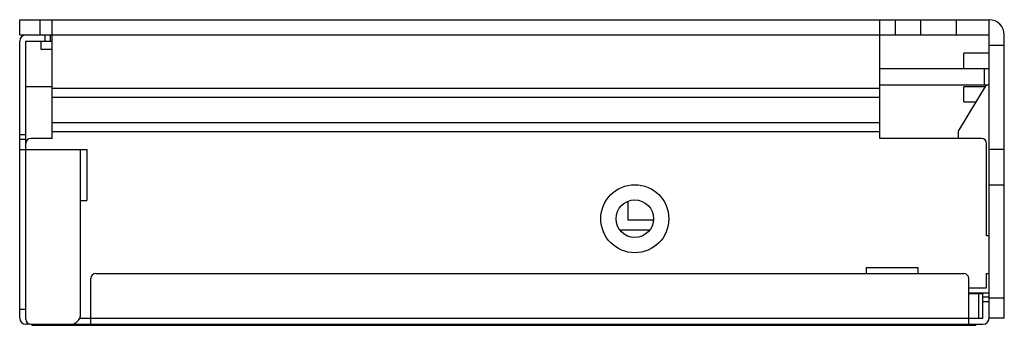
# Model space of a CAD drawing. Header units: millimetres. Extents: x 13 to 110, y 72.1 to 102.2.
import ezdxf

# ---------------------------------------------------------------- set-up
doc = ezdxf.new("R2010")
doc.units = ezdxf.units.MM
doc.header["$LTSCALE"] = 11.303853
doc.layers.get('0').update_dxf_attribs({"linetype": 'CONTINUOUS'})

msp = doc.modelspace()

# ---------------------------------------------------------------- linework, layer by layer
at = {"color": 7}
for p, q in [((13.019, 100.68), (13.019, 102.18)), ((13.019, 102.18), (108.519, 102.18)), ((15.019, 102.18), (15.019, 100.68)), ((16.219, 90.48), (16.219, 102.18)), ((97.769, 90.48), (97.769, 102.18)), ((99.269, 102.18), (99.269, 100.68)), ((101.769, 102.18), (101.769, 100.68)), ((105.269, 102.18), (105.269, 100.68)), ((108.519, 72.78), (108.519, 102.18)), ((13.019, 100.68), (108.519, 100.68)), ((13.019, 72.78), (13.019, 100.08)), ((13.619, 72.68), (13.619, 100.08)), ((13.619, 100.08), (16.219, 100.08)), ((15.094, 100.08), (15.094, 99.28)), ((15.519, 100.08), (15.519, 100.68)), ((16.019, 100.68), (16.019, 100.08)), ((110.019, 72.78), (110.019, 100.68)), ((15.095, 99.28), (16.219, 99.28)), ((108.519, 99.68), (110.019, 99.68)), ((108.519, 98.88), (106.024, 98.88)), ((106.024, 97.38), (106.024, 98.88)), ((97.769, 97.38), (108.519, 97.38)), ((108.019, 97.38), (108.019, 95.78)), ((16.219, 95.58), (13.619, 95.58)), ((16.219, 95.44), (97.769, 95.44)), ((97.769, 95.78), (108.519, 95.78)), ((105.519, 91.196), (108.27, 95.78)), ((108.15, 95.58), (106.024, 95.58)), ((106.024, 94.08), (106.024, 95.58)), ((97.769, 94.52), (16.219, 94.52)), ((106.024, 94.08), (107.25, 94.08)), ((16.219, 92.04), (97.769, 92.04)), ((105.519, 90.48), (105.519, 91.196)), ((13.019, 90.88), (13.619, 90.88)), ((13.619, 90.38), (13.019, 90.38)), ((16.219, 90.48), (14.119, 90.48)), ((97.769, 91.121), (16.219, 91.121)), ((107.769, 90.48), (97.769, 90.48)), ((13.019, 89.38), (19.619, 89.38)), ((19.019, 73.18), (19.019, 89.38)), ((19.619, 89.38), (19.619, 84.38)), ((108.269, 80.88), (108.269, 89.98)), ((108.519, 89.43), (110.019, 89.43)), ((108.519, 85.93), (110.019, 85.93)), ((19.019, 84.38), (19.619, 84.38)), ((72.919, 84.2), (72.919, 82.48)), ((72.919, 82.48), (75.437, 82.48)), ((72.241, 81.48), (75.104, 81.48)), ((108.519, 80.88), (108.269, 80.88)), ((96.419, 77.78), (101.519, 77.78)), ((96.419, 77.78), (96.419, 77.18)), ((101.519, 77.18), (101.519, 77.78)), ((20.019, 72.18), (20.019, 76.68)), ((20.519, 77.18), (106.019, 77.18)), ((106.519, 72.18), (106.519, 76.68)), ((108.269, 77.18), (108.519, 77.18)), ((108.269, 75.78), (108.269, 77.18)), ((106.519, 75.78), (108.269, 75.78)), ((106.519, 75.28), (108.519, 75.28)), ((107.919, 75.18), (106.519, 75.18)), ((107.519, 72.78), (107.519, 75.18)), ((107.719, 75.18), (107.719, 75.28)), ((107.919, 72.78), (107.919, 75.28)), ((107.919, 74.88), (108.519, 74.88)), ((108.519, 74.78), (110.019, 74.78)), ((108.519, 74.38), (107.919, 74.38)), ((13.019, 73.68), (13.619, 73.68)), ((18.889, 72.78), (107.919, 72.78)), ((110.019, 72.78), (108.519, 72.78)), ((14.019, 72.18), (13.619, 72.18)), ((14.119, 72.18), (107.919, 72.18)), ((14.219, 72.18), (14.219, 72.08)), ((14.219, 72.08), (107.219, 72.08)), ((107.219, 72.18), (107.219, 72.08))]:
    msp.add_line(p, q, dxfattribs=at)
for radius in [3.35, 1.85]:
    msp.add_circle((73.619, 82.58), radius, dxfattribs=at)
for centre, radius, start, end in [((108.519, 100.68), 1.5, 0, 90), ((13.619, 100.08), 0.6, 90, 180), ((14.119, 89.98), 0.5, 90, 180), ((107.769, 89.98), 0.5, 0, 90), ((20.519, 76.68), 0.5, 90, 180), ((106.019, 76.68), 0.5, 0, 90), ((13.619, 72.78), 0.6, 180, 270), ((18.019, 73.18), 1, 270, 360), ((107.919, 72.78), 0.6, 270, 360), ((14.119, 72.68), 0.5, 180, 270)]:
    msp.add_arc(centre, radius, start, end, dxfattribs=at)

doc.saveas('drawing.dxf')
